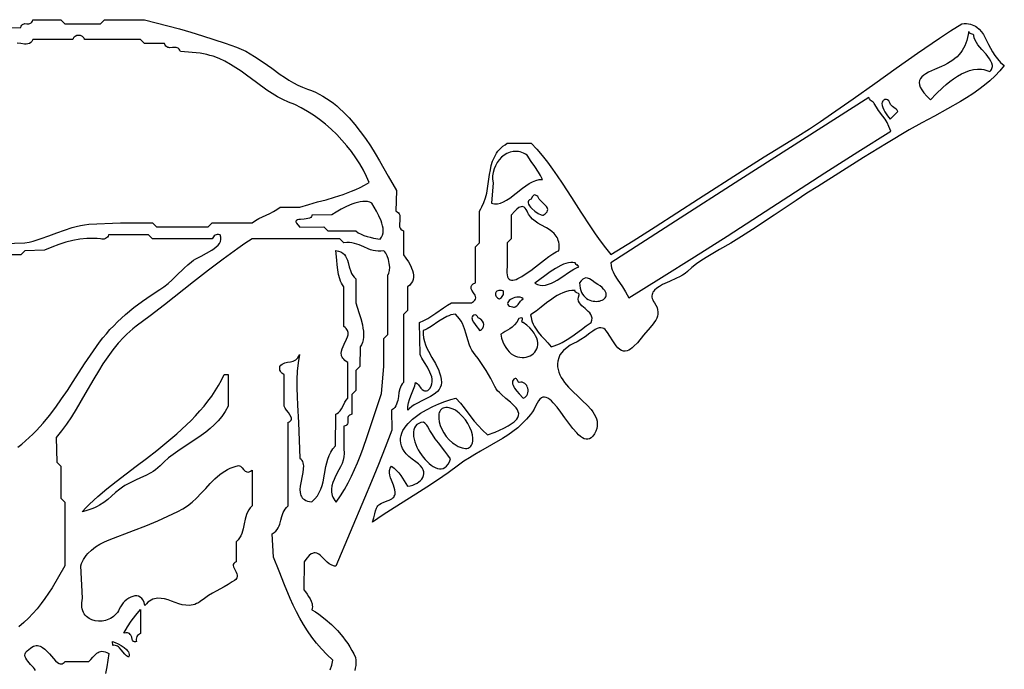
# Model space of a CAD drawing. Extents: x 1 to 22.6, y 2.1 to 18.
# Tile 9 of 9: x 11.3 to 21, y 11.1 to 17.5. Entities that reach past the tile are written whole.
import ezdxf

# ---------------------------------------------------------------- set-up
doc = ezdxf.new("R2010")
doc.units = 0

msp = doc.modelspace()

# ---------------------------------------------------------------- linework, layer by layer
for points in [[(11.1236, 17.4593), (11.3189, 17.4606), (11.3227, 17.4742), (11.3279, 17.4843), (11.3344, 17.4915), (11.3419, 17.4962), (11.3502, 17.4989), (11.3591, 17.5001), (11.378, 17.5), (11.3968, 17.4999), (11.4057, 17.5011), (11.414, 17.5038), (11.4215, 17.5085), (11.428, 17.5157), (11.4332, 17.5258), (11.437, 17.5394), (11.437, 17.5394), (11.7126, 17.5394), (11.752, 17.5), (12.1063, 17.5), (12.1457, 17.5394), (12.3425, 17.5394), (12.5394, 17.5394), (12.7703, 17.4797), (12.8845, 17.4482), (12.9979, 17.4154), (13.1107, 17.3811), (13.223, 17.3451), (13.3348, 17.3074), (13.4463, 17.2677), (13.4933, 17.2488), (13.539, 17.2269), (13.5836, 17.2027), (13.6272, 17.1764), (13.7126, 17.1193), (13.7965, 17.0592), (13.8806, 16.9993), (13.9231, 16.9704), (13.9662, 16.9429), (14.01, 16.9171), (14.0548, 16.8934), (14.1008, 16.8723), (14.148, 16.8541), (14.188, 16.8392), (14.2268, 16.8224), (14.2645, 16.8038), (14.3012, 16.7835), (14.3368, 16.7616), (14.3715, 16.7382), (14.4052, 16.7133), (14.4379, 16.687), (14.4697, 16.6594), (14.5007, 16.6306), (14.5601, 16.5696), (14.6165, 16.5047), (14.67, 16.4366), (14.721, 16.3658), (14.7696, 16.293), (14.8162, 16.2189), (14.8609, 16.1441), (14.9461, 15.9949), (15.0271, 15.8507), (15.0197, 15.6496), (15.0356, 15.6419), (15.0471, 15.6323), (15.0548, 15.6211), (15.0595, 15.6087), (15.0616, 15.5952), (15.0618, 15.581), (15.0591, 15.5512), (15.0563, 15.5214), (15.0566, 15.5071), (15.0587, 15.4936), (15.0633, 15.4812), (15.071, 15.4701), (15.0825, 15.4605), (15.0984, 15.4528), (15.0984, 15.2165), (15.1211, 15.1852), (15.1453, 15.1477), (15.1679, 15.106), (15.1775, 15.0842), (15.1854, 15.062), (15.1913, 15.0397), (15.1946, 15.0176), (15.1949, 14.9958), (15.1919, 14.9748), (15.1851, 14.9545), (15.1741, 14.9355), (15.1584, 14.9177), (15.1378, 14.9016), (15.1378, 14.6654), (15.0984, 14.626), (15.0984, 14.2913), (15.0984, 13.9567), (15.085, 13.943), (15.0745, 13.9278), (15.0664, 13.9114), (15.0603, 13.894), (15.0522, 13.8569), (15.0467, 13.8182), (15.0403, 13.7797), (15.0356, 13.761), (15.0293, 13.743), (15.0211, 13.7259), (15.0103, 13.7099), (14.9967, 13.6952), (14.9797, 13.682), (14.9803, 13.4843), (14.9157, 13.3145), (14.8493, 13.1462), (14.7813, 12.9789), (14.7121, 12.8122), (14.4291, 12.1426), (14.417, 12.1434), (14.4053, 12.1455), (14.3835, 12.1535), (14.3632, 12.1655), (14.3443, 12.1805), (14.3093, 12.2145), (14.2762, 12.247), (14.2596, 12.2598), (14.2427, 12.2689), (14.225, 12.2732), (14.2159, 12.2732), (14.2064, 12.2716), (14.1967, 12.2682), (14.1865, 12.2629), (14.1651, 12.2461), (14.1419, 12.22), (14.1165, 12.1836), (14.1142, 11.9094), (14.1285, 11.8873), (14.1443, 11.8651), (14.1601, 11.8425), (14.1746, 11.8191), (14.1864, 11.7947), (14.1942, 11.7689), (14.1962, 11.7554), (14.1967, 11.7414), (14.1955, 11.7269), (14.1924, 11.7118), (14.2264, 11.6906), (14.2599, 11.668), (14.3247, 11.6187), (14.3863, 11.5644), (14.4441, 11.5059), (14.4974, 11.4436), (14.5222, 11.4112), (14.5456, 11.3781), (14.5676, 11.3444), (14.5882, 11.3101), (14.6071, 11.2752), (14.6244, 11.24), (14.6265, 11.213), (14.6265, 11.1867), (14.6247, 11.161), (14.621, 11.1359), (14.6156, 11.1114)], [(11.0461, 15.3255), (11.3583, 15.3346), (11.3998, 15.3432), (11.4404, 15.3534), (11.5193, 15.3777), (11.5962, 15.4053), (11.6722, 15.434), (11.7484, 15.4619), (11.8259, 15.4866), (11.8655, 15.4972), (11.9058, 15.5061), (11.9471, 15.5133), (11.9894, 15.5183), (12.3032, 15.5315), (12.6181, 15.5315), (12.6575, 15.4921), (13.1693, 15.4921), (13.2087, 15.5315), (13.6024, 15.5315), (13.6346, 15.5557), (13.6687, 15.5761), (13.7042, 15.5938), (13.7403, 15.6101), (13.7764, 15.6264), (13.812, 15.6439), (13.8463, 15.664), (13.8788, 15.6879), (14.0748, 15.689), (14.1627, 15.7151), (14.2486, 15.7387), (14.3332, 15.7615), (14.417, 15.7855), (14.5007, 15.8124), (14.5848, 15.8442), (14.6272, 15.8625), (14.6699, 15.8827), (14.7131, 15.9051), (14.7567, 15.9299), (14.7312, 15.9921), (14.7008, 16.0541), (14.6661, 16.1156), (14.6272, 16.1764), (14.5845, 16.236), (14.5383, 16.2941), (14.4891, 16.3505), (14.4371, 16.4048), (14.3827, 16.4567), (14.3262, 16.5059), (14.2679, 16.5521), (14.2082, 16.5949), (14.1474, 16.634), (14.0859, 16.6692), (14.024, 16.7001), (13.962, 16.7263), (13.9062, 16.7504), (13.8521, 16.7785), (13.7995, 16.81), (13.7479, 16.844), (13.6466, 16.9174), (13.5455, 16.993), (13.4942, 17.0299), (13.4419, 17.0653), (13.3882, 17.0984), (13.3329, 17.1287), (13.2756, 17.1554), (13.216, 17.1778), (13.1852, 17.1872), (13.1537, 17.1953), (13.1214, 17.2019), (13.0883, 17.2071), (12.8937, 17.2244), (12.8879, 17.2391), (12.8805, 17.2498), (12.8717, 17.2573), (12.8617, 17.2619), (12.8508, 17.2643), (12.8393, 17.2651), (12.815, 17.2638), (12.7907, 17.2625), (12.7791, 17.2632), (12.7682, 17.2656), (12.7583, 17.2703), (12.7494, 17.2777), (12.742, 17.2885), (12.7362, 17.3031), (12.5394, 17.3031), (12.5, 17.3425), (12.2244, 17.3425), (11.9488, 17.3425), (11.9488, 17.3425), (11.945, 17.3524), (11.9398, 17.361), (11.9333, 17.3683), (11.9259, 17.3742), (11.9086, 17.3821), (11.8898, 17.3848), (11.8709, 17.3821), (11.8537, 17.3742), (11.8462, 17.3683), (11.8397, 17.361), (11.8345, 17.3524), (11.8307, 17.3425), (11.437, 17.3425), (11.4273, 17.3253), (11.4156, 17.313), (11.4022, 17.3049), (11.3873, 17.3004), (11.3712, 17.2986), (11.3542, 17.2989), (11.3189, 17.3031), (11.2836, 17.3074)], [(11.2879, 13.3178), (11.3272, 13.3478), (11.3653, 13.3791), (11.4021, 13.4117), (11.4378, 13.4455), (11.4725, 13.4805), (11.5389, 13.5537), (11.6021, 13.6306), (11.6627, 13.7107), (11.7212, 13.7934), (11.7784, 13.8782), (11.8347, 13.9644), (11.9475, 14.1391), (12.0052, 14.2263), (12.0646, 14.3127), (12.0958, 14.3554), (12.1286, 14.3972), (12.1628, 14.4382), (12.1984, 14.4782), (12.2352, 14.5172), (12.2731, 14.5552), (12.3519, 14.6282), (12.4339, 14.6967), (12.5182, 14.7606), (12.6039, 14.8196), (12.6902, 14.8735), (12.7317, 14.9012), (12.7729, 14.934), (12.8136, 14.9702), (12.8535, 15.0082), (12.9307, 15.0838), (12.9677, 15.1183), (13.0035, 15.1484), (13.0238, 15.163), (13.0467, 15.1772), (13.0977, 15.205), (13.1515, 15.2331), (13.2031, 15.2625), (13.2266, 15.2781), (13.2476, 15.2943), (13.2655, 15.3114), (13.2798, 15.3295), (13.2898, 15.3487), (13.2948, 15.3691), (13.2943, 15.391), (13.2876, 15.4143), (13.271, 15.4167), (13.2571, 15.4165), (13.2456, 15.4142), (13.2359, 15.4097), (13.2278, 15.4032), (13.2208, 15.395), (13.2087, 15.374), (12.9134, 15.374), (12.6181, 15.374), (12.5787, 15.4134), (12.185, 15.4134), (12.1802, 15.4022), (12.1731, 15.3923), (12.1642, 15.384), (12.1539, 15.3775), (12.1426, 15.3731), (12.1307, 15.3708), (12.1184, 15.3711), (12.1063, 15.374), (12.1063, 15.374), (12.072, 15.3772), (12.0378, 15.3789), (11.9695, 15.3779), (11.9013, 15.3711), (11.8328, 15.359), (11.7638, 15.3417), (11.6943, 15.3196), (11.6239, 15.2928), (11.5524, 15.2617), (11.3583, 15.2559), (11.3189, 15.2165), (11.122, 15.2165)], [(14.3741, 11.1193), (14.3883, 11.1639), (14.4003, 11.2128), (14.3408, 11.2678), (14.2863, 11.3244), (14.2362, 11.3824), (14.1903, 11.4418), (14.1481, 11.5025), (14.1091, 11.5644), (14.0731, 11.6275), (14.0395, 11.6916), (14.0081, 11.7566), (13.9783, 11.8224), (13.9223, 11.9563), (13.8683, 12.0924), (13.8131, 12.2301), (13.7992, 12.4606), (13.8189, 12.4739), (13.8352, 12.4885), (13.8485, 12.5043), (13.8592, 12.5211), (13.8679, 12.5387), (13.875, 12.557), (13.8861, 12.5948), (13.8962, 12.633), (13.9089, 12.6703), (13.9173, 12.6882), (13.9278, 12.7052), (13.9407, 12.7214), (13.9566, 12.7364), (13.9567, 13.1496), (13.9567, 13.563), (13.9713, 13.5689), (13.9815, 13.5761), (13.9878, 13.5844), (13.9906, 13.5936), (13.9903, 13.6037), (13.9875, 13.6143), (13.976, 13.6369), (13.9597, 13.6601), (13.9422, 13.6827), (13.9274, 13.7034), (13.9187, 13.7209), (13.9173, 14.0354), (13.9061, 14.0404), (13.8962, 14.0474), (13.888, 14.0561), (13.8814, 14.0663), (13.8769, 14.0775), (13.8744, 14.0896), (13.8742, 14.1023), (13.8765, 14.1152), (13.887, 14.1272), (13.8985, 14.1365), (13.9109, 14.1436), (13.924, 14.1489), (13.9517, 14.1559), (13.98, 14.1609), (14.0076, 14.1676), (14.0206, 14.1727), (14.0328, 14.1796), (14.0442, 14.1886), (14.0544, 14.2002), (14.0632, 14.2149), (14.0707, 14.2331), (14.0567, 14.1506), (14.0482, 14.0678), (14.0441, 13.9846), (14.0436, 13.9011), (14.0457, 13.8171), (14.0496, 13.7327), (14.0587, 13.5622), (14.0748, 13.2087), (14.0849, 13.1984), (14.093, 13.1871), (14.0992, 13.1748), (14.1036, 13.1616), (14.1065, 13.1476), (14.108, 13.1329), (14.1075, 13.1016), (14.1034, 13.0684), (14.0969, 13.034), (14.0823, 12.9644), (14.0767, 12.9306), (14.074, 12.8984), (14.0755, 12.8684), (14.0783, 12.8545), (14.0826, 12.8414), (14.0886, 12.8292), (14.0965, 12.818), (14.1064, 12.8079), (14.1184, 12.799), (14.1329, 12.7913), (14.1499, 12.785), (14.1695, 12.7801), (14.192, 12.7767), (14.2219, 12.8055), (14.2462, 12.8365), (14.2657, 12.8693), (14.2811, 12.9037), (14.2932, 12.9394), (14.3027, 12.976), (14.3172, 13.0509), (14.3306, 13.1262), (14.3388, 13.1632), (14.349, 13.1995), (14.362, 13.2346), (14.3785, 13.2684), (14.3993, 13.3005), (14.4253, 13.3306), (14.4291, 13.6417), (14.4423, 13.6497), (14.4536, 13.6582), (14.4718, 13.6768), (14.4855, 13.6969), (14.4963, 13.718), (14.5165, 13.7607), (14.5294, 13.7811), (14.5464, 13.8001), (14.5472, 14.1535), (14.531, 14.1638), (14.5173, 14.1743), (14.5062, 14.1851), (14.4974, 14.196), (14.4907, 14.2071), (14.486, 14.2183), (14.4832, 14.2297), (14.4819, 14.2412), (14.4838, 14.2646), (14.4902, 14.2882), (14.4998, 14.312), (14.5113, 14.3358), (14.5345, 14.3828), (14.5435, 14.4057), (14.549, 14.4281), (14.5496, 14.4497), (14.5477, 14.4603), (14.544, 14.4706), (14.5384, 14.4806), (14.5308, 14.4904), (14.521, 14.4999), (14.5087, 14.5091), (14.5079, 14.9016), (14.4958, 14.9191), (14.4852, 14.9378), (14.4761, 14.9578), (14.4684, 14.9787), (14.4562, 15.023), (14.4478, 15.0697), (14.4419, 15.1177), (14.4376, 15.1658), (14.4293, 15.2581), (14.4567, 15.2538), (14.4794, 15.2457), (14.498, 15.2342), (14.5132, 15.2198), (14.5254, 15.2029), (14.5352, 15.184), (14.5432, 15.1634), (14.5499, 15.1418), (14.5618, 15.0967), (14.5755, 15.0525), (14.5844, 15.0318), (14.5954, 15.0125), (14.6092, 14.9953), (14.6261, 14.9805), (14.626, 14.7441), (14.6568, 14.6472), (14.6749, 14.5877), (14.6905, 14.5251), (14.6966, 14.4936), (14.7009, 14.4625), (14.703, 14.4323), (14.7028, 14.4033), (14.6996, 14.376), (14.6932, 14.3506), (14.6832, 14.3278), (14.6692, 14.3077), (14.6654, 14.1142), (14.626, 14.0748), (14.626, 13.878), (14.5866, 13.8386), (14.5866, 13.6417), (14.573, 13.6379), (14.5629, 13.6327), (14.5558, 13.6263), (14.5511, 13.6188), (14.5484, 13.6105), (14.5472, 13.6015), (14.5472, 13.5827), (14.5473, 13.5638), (14.5461, 13.5549), (14.5434, 13.5466), (14.5387, 13.5391), (14.5316, 13.5326), (14.5215, 13.5274), (14.5079, 13.5236), (14.5079, 13.2874), (14.5104, 13.2705), (14.5113, 13.2538), (14.5088, 13.2207), (14.5013, 13.1881), (14.49, 13.1559), (14.4758, 13.124), (14.4599, 13.0923), (14.4269, 13.0295), (14.4119, 12.9982), (14.3993, 12.9668), (14.3901, 12.9353), (14.3854, 12.9036), (14.3851, 12.8876), (14.3863, 12.8716), (14.3891, 12.8555), (14.3937, 12.8393), (14.4002, 12.8229), (14.4087, 12.8065), (14.4194, 12.79), (14.4324, 12.7733), (14.475, 12.8363), (14.5142, 12.9), (14.5503, 12.9645), (14.5836, 13.0297), (14.6145, 13.0954), (14.6432, 13.1618), (14.67, 13.2286), (14.6954, 13.296), (14.7426, 13.4319), (14.7874, 13.5692), (14.8322, 13.7075), (14.8795, 13.8464), (14.9016, 14.1142), (14.9016, 14.3898), (14.9409, 14.4291), (14.9409, 14.7244), (14.9409, 15.0197), (14.9476, 15.0262), (14.9528, 15.0357), (14.9566, 15.0478), (14.9592, 15.0621), (14.9605, 15.0954), (14.957, 15.1326), (14.9491, 15.1704), (14.937, 15.2055), (14.9295, 15.221), (14.9211, 15.2347), (14.9118, 15.2461), (14.9017, 15.2549), (14.8732, 15.2518), (14.8462, 15.252), (14.8205, 15.2549), (14.7958, 15.2602), (14.772, 15.2674), (14.7488, 15.276), (14.7036, 15.2954), (14.6586, 15.3147), (14.6356, 15.3232), (14.612, 15.3302), (14.5877, 15.3353), (14.5623, 15.3381), (14.5358, 15.338), (14.5079, 15.3346), (14.5079, 15.3346), (14.4685, 15.374), (13.6024, 15.374), (13.5311, 15.3272), (13.4594, 15.2781), (13.315, 15.174), (13.1699, 15.0643), (13.0247, 14.9512), (12.7372, 14.7241), (12.5963, 14.6147), (12.4581, 14.5114), (12.4256, 14.4866), (12.3943, 14.4604), (12.364, 14.4329), (12.3347, 14.4042), (12.279, 14.3436), (12.2265, 14.279), (12.1768, 14.211), (12.1293, 14.1403), (12.0836, 14.0674), (12.0391, 13.9929), (11.9518, 13.8415), (11.8633, 13.691), (11.8173, 13.6175), (11.7695, 13.546), (11.7194, 13.4771), (11.6665, 13.4113), (11.6732, 13.1693), (11.7126, 13.1299), (11.7126, 12.815), (11.752, 12.7756), (11.752, 12.4606), (11.752, 12.1457), (11.6914, 12.0375), (11.6264, 11.9291), (11.5918, 11.8757), (11.5557, 11.8231), (11.5179, 11.7717), (11.4783, 11.7218), (11.4366, 11.6737), (11.3928, 11.6276), (11.3467, 11.584), (11.2982, 11.5431)], [(11.4645, 11.112), (11.4543, 11.1269), (11.4422, 11.1419), (11.4151, 11.1721), (11.3886, 11.2023), (11.3772, 11.2174), (11.3681, 11.2324), (11.3618, 11.2472), (11.3591, 11.262), (11.3606, 11.2765), (11.3671, 11.2909), (11.3792, 11.305), (11.3976, 11.3189), (11.3976, 11.3189), (11.413, 11.3325), (11.428, 11.343), (11.4425, 11.3506), (11.4566, 11.3555), (11.4704, 11.358), (11.4837, 11.3581), (11.4967, 11.3561), (11.5093, 11.3522), (11.5216, 11.3466), (11.5336, 11.3395), (11.5567, 11.3215), (11.5788, 11.2998), (11.6, 11.276), (11.6403, 11.2283), (11.6596, 11.2076), (11.6787, 11.1911), (11.6975, 11.1804), (11.7069, 11.1777), (11.7163, 11.1771), (11.7258, 11.1786), (11.7352, 11.1826), (11.7448, 11.1892), (11.7544, 11.1987), (11.9882, 11.2008), (12.009, 11.2199), (12.0287, 11.2415), (12.0485, 11.2628), (12.0695, 11.2816), (12.0808, 11.2891), (12.0928, 11.2951), (12.1056, 11.2991), (12.1195, 11.3009), (12.1344, 11.3001), (12.1507, 11.2965), (12.1683, 11.2896), (12.1875, 11.2793), (12.1785, 11.2119), (12.1662, 11.146), (12.153, 11.0813)]]:
    msp.add_lwpolyline(points)
for points in [[(20.6102, 17.5), (20.634, 17.5009), (20.6559, 17.5001), (20.6763, 17.4978), (20.6952, 17.4941), (20.7126, 17.4889), (20.7287, 17.4824), (20.7436, 17.4747), (20.7574, 17.4658), (20.7822, 17.4448), (20.8037, 17.4199), (20.823, 17.3917), (20.8408, 17.3608), (20.8752, 17.2934), (20.8935, 17.2579), (20.9137, 17.222), (20.9366, 17.1863), (20.963, 17.1514), (20.9937, 17.1178), (21.0297, 17.0862), (20.9856, 17.0336), (20.9378, 16.9838), (20.8869, 16.9364), (20.8331, 16.8914), (20.7767, 16.8485), (20.7181, 16.8074), (20.6578, 16.768), (20.5959, 16.7299), (20.4692, 16.6573), (20.3409, 16.5877), (20.2138, 16.5193), (20.0906, 16.4505), (19.8663, 16.317), (19.6395, 16.177), (19.1883, 15.8932), (19.0812, 15.8248), (18.9738, 15.7541), (18.7582, 15.6095), (18.5427, 15.4665), (18.4352, 15.3979), (18.328, 15.3326), (18.2167, 15.2686), (18.1006, 15.2011), (18.0445, 15.1657), (17.9915, 15.1292), (17.9431, 15.0914), (17.9008, 15.0522), (17.8795, 15.0339), (17.8535, 15.0168), (17.8236, 15.0005), (17.7911, 14.9848), (17.7221, 14.9542), (17.655, 14.9225), (17.6248, 14.9056), (17.5983, 14.8876), (17.5764, 14.8683), (17.5676, 14.8581), (17.5604, 14.8474), (17.5549, 14.8362), (17.5512, 14.8245), (17.5495, 14.8122), (17.5499, 14.7994), (17.5525, 14.786), (17.5576, 14.7719), (17.5651, 14.7571), (17.5752, 14.7416), (17.5901, 14.7182), (17.6005, 14.6957), (17.6067, 14.6739), (17.6092, 14.6527), (17.6082, 14.6321), (17.6041, 14.612), (17.5973, 14.5923), (17.588, 14.573), (17.5766, 14.554), (17.5636, 14.5351), (17.5336, 14.4979), (17.4679, 14.423), (17.406, 14.3483), (17.373, 14.3134), (17.3561, 14.2983), (17.3389, 14.2854), (17.3215, 14.2751), (17.304, 14.268), (17.2862, 14.2645), (17.2684, 14.2652), (17.2504, 14.2705), (17.2323, 14.2809), (17.2142, 14.2969), (17.1961, 14.319), (17.1631, 14.3687), (17.1358, 14.4136), (17.1116, 14.451), (17.0998, 14.4662), (17.0876, 14.4787), (17.0748, 14.488), (17.0611, 14.4941), (17.0459, 14.4964), (17.0291, 14.4948), (17.0103, 14.4889), (16.9891, 14.4784), (16.9651, 14.463), (16.9381, 14.4424), (16.8895, 14.406), (16.8474, 14.3795), (16.8102, 14.3592), (16.7763, 14.3417), (16.7441, 14.3234), (16.7119, 14.3008), (16.6782, 14.2705), (16.6413, 14.2289), (16.6293, 14.198), (16.6217, 14.168), (16.6184, 14.139), (16.6189, 14.1108), (16.623, 14.0835), (16.6305, 14.0568), (16.6409, 14.0309), (16.654, 14.0056), (16.6694, 13.9809), (16.687, 13.9567), (16.727, 13.9097), (16.7718, 13.8641), (16.8187, 13.8196), (16.8654, 13.7756), (16.9095, 13.7319), (16.9486, 13.6878), (16.9654, 13.6655), (16.9801, 13.643), (16.9923, 13.6203), (17.0017, 13.5971), (17.008, 13.5736), (17.0109, 13.5497), (17.0101, 13.5252), (17.0054, 13.5002), (16.9963, 13.4746), (16.9826, 13.4483), (16.9671, 13.4263), (16.9509, 13.4105), (16.9343, 13.4005), (16.9172, 13.3959), (16.8997, 13.3962), (16.8818, 13.4011), (16.8635, 13.4102), (16.8449, 13.4229), (16.8261, 13.4389), (16.807, 13.4578), (16.7684, 13.5025), (16.7294, 13.5536), (16.6903, 13.6078), (16.6515, 13.6618), (16.6134, 13.7121), (16.5762, 13.7555), (16.5581, 13.7736), (16.5404, 13.7886), (16.523, 13.8002), (16.5062, 13.808), (16.4898, 13.8116), (16.4739, 13.8104), (16.4587, 13.8042), (16.444, 13.7925), (16.43, 13.7748), (16.4167, 13.7508), (16.402, 13.7215), (16.3861, 13.6935), (16.3692, 13.6667), (16.3512, 13.6412), (16.3125, 13.5933), (16.2703, 13.5494), (16.225, 13.509), (16.1771, 13.4714), (16.127, 13.4363), (16.075, 13.403), (15.9671, 13.3399), (15.8567, 13.2779), (15.8016, 13.2461), (15.7471, 13.213), (15.6936, 13.178), (15.6414, 13.1408), (15.5372, 13.0649), (15.4319, 12.9926), (15.3258, 12.9227), (15.2191, 12.8544), (15.0046, 12.7183), (14.8973, 12.6486), (14.7902, 12.5764), (14.8042, 12.6207), (14.8137, 12.658), (14.8217, 12.689), (14.8309, 12.715), (14.8368, 12.7264), (14.8442, 12.7368), (14.8533, 12.7465), (14.8644, 12.7556), (14.8781, 12.7641), (14.8945, 12.7722), (14.9372, 12.7878), (14.9544, 12.7938), (14.9691, 12.8005), (14.9815, 12.8078), (14.9918, 12.8156), (15, 12.8239), (15.0063, 12.8328), (15.0109, 12.8421), (15.0139, 12.8519), (15.0156, 12.8726), (15.0127, 12.8946), (15.0063, 12.9176), (14.9974, 12.9415), (14.9773, 12.9905), (14.9683, 13.0152), (14.9615, 13.0395), (14.958, 13.0633), (14.9591, 13.0863), (14.9617, 13.0974), (14.9659, 13.1082), (14.9718, 13.1187), (14.9795, 13.1288), (15.0053, 13.1086), (15.0287, 13.0863), (15.0501, 13.0621), (15.0697, 13.0367), (15.1051, 12.9839), (15.138, 12.9315), (15.1636, 12.9358), (15.1878, 12.9423), (15.2104, 12.9509), (15.2311, 12.9614), (15.2495, 12.9736), (15.2654, 12.9873), (15.2785, 13.0024), (15.2884, 13.0187), (15.2948, 13.036), (15.2976, 13.0542), (15.2962, 13.0731), (15.2906, 13.0925), (15.2802, 13.1123), (15.265, 13.1322), (15.2444, 13.1521), (15.2183, 13.1719), (15.1817, 13.1987), (15.1506, 13.2254), (15.1248, 13.252), (15.104, 13.2785), (15.0881, 13.3048), (15.0767, 13.3309), (15.0697, 13.3568), (15.0668, 13.3823), (15.0677, 13.4076), (15.0723, 13.4324), (15.0803, 13.4569), (15.0914, 13.4809), (15.1055, 13.5044), (15.1222, 13.5273), (15.1414, 13.5497), (15.1628, 13.5715), (15.1862, 13.5926), (15.2113, 13.613), (15.2659, 13.6516), (15.3246, 13.6869), (15.3855, 13.7185), (15.4468, 13.7463), (15.5065, 13.7697), (15.5629, 13.7886), (15.6138, 13.8026), (15.6582, 13.7523), (15.696, 13.7053), (15.7623, 13.617), (15.7957, 13.574), (15.8328, 13.5305), (15.8759, 13.4856), (15.9276, 13.4385), (16.0005, 13.4661), (16.0441, 13.484), (16.0889, 13.5046), (16.1321, 13.5276), (16.1712, 13.553), (16.1884, 13.5665), (16.2034, 13.5805), (16.2161, 13.5951), (16.2261, 13.6102), (16.2307, 13.6198), (16.2336, 13.6294), (16.2349, 13.6485), (16.2308, 13.6674), (16.222, 13.6862), (16.2091, 13.7049), (16.1929, 13.7236), (16.1531, 13.7609), (16.1083, 13.7985), (16.0639, 13.8365), (16.0437, 13.8557), (16.0256, 13.8752), (16.0104, 13.8949), (15.9987, 13.9148), (15.959, 13.9939), (15.9132, 14.0751), (15.8881, 14.1154), (15.8615, 14.1549), (15.8334, 14.1931), (15.8039, 14.2296), (15.7868, 14.2519), (15.7724, 14.2755), (15.7601, 14.3), (15.7497, 14.3254), (15.7324, 14.378), (15.7172, 14.4317), (15.7008, 14.4853), (15.691, 14.5116), (15.6796, 14.5372), (15.6662, 14.5622), (15.6504, 14.5861), (15.6318, 14.609), (15.6099, 14.6306), (15.5869, 14.6276), (15.5649, 14.6226), (15.5437, 14.6156), (15.5233, 14.6071), (15.4841, 14.5862), (15.4464, 14.5618), (15.3714, 14.5104), (15.3321, 14.4874), (15.3116, 14.4774), (15.2904, 14.4688), (15.2907, 14.4318), (15.2951, 14.3962), (15.3032, 14.3618), (15.3143, 14.3286), (15.3278, 14.2963), (15.3431, 14.2647), (15.3771, 14.2033), (15.4115, 14.143), (15.4274, 14.1129), (15.4417, 14.0827), (15.4538, 14.0521), (15.4631, 14.021), (15.4691, 13.9893), (15.4711, 13.9568), (15.4683, 13.9307), (15.4603, 13.9073), (15.4479, 13.8861), (15.4315, 13.867), (15.4117, 13.8495), (15.3892, 13.8335), (15.3645, 13.8185), (15.3382, 13.8042), (15.2831, 13.7769), (15.2285, 13.7489), (15.2028, 13.7339), (15.179, 13.7178), (15.1577, 13.7003), (15.1394, 13.6812), (15.1392, 13.7002), (15.1404, 13.7188), (15.1465, 13.7546), (15.1564, 13.7892), (15.1688, 13.8228), (15.1957, 13.8891), (15.2076, 13.9226), (15.2166, 13.9569), (15.2309, 13.947), (15.2436, 13.9331), (15.2677, 13.9011), (15.281, 13.887), (15.2962, 13.8768), (15.3048, 13.8739), (15.3142, 13.8726), (15.3246, 13.8734), (15.3361, 13.8763), (15.3558, 13.897), (15.3694, 13.9187), (15.3776, 13.9411), (15.3809, 13.9641), (15.38, 13.9876), (15.3754, 14.0114), (15.3677, 14.0354), (15.3576, 14.0594), (15.3324, 14.1068), (15.3046, 14.1525), (15.2789, 14.1953), (15.2683, 14.2152), (15.2601, 14.2339), (15.2559, 14.5472), (15.2972, 14.5668), (15.3373, 14.5894), (15.3765, 14.6143), (15.4153, 14.6406), (15.4928, 14.6936), (15.5322, 14.7185), (15.5724, 14.7412), (15.7677, 14.7441), (15.7884, 14.7558), (15.8019, 14.7677), (15.809, 14.7798), (15.811, 14.7921), (15.8087, 14.8046), (15.8034, 14.8172), (15.7874, 14.8425), (15.7715, 14.8678), (15.7661, 14.8804), (15.7638, 14.8929), (15.7658, 14.9052), (15.7729, 14.9173), (15.7864, 14.9293), (15.8071, 14.9409), (15.8071, 15.1181), (15.8071, 15.2953), (15.8465, 15.3346), (15.8465, 15.6496), (15.86, 15.6701), (15.8719, 15.6911), (15.8917, 15.7343), (15.9069, 15.779), (15.9184, 15.8247), (15.9271, 15.8711), (15.9341, 15.9178), (15.9468, 16.0105), (15.9544, 16.0558), (15.9642, 16.0999), (15.9771, 16.1425), (15.994, 16.1831), (16.0043, 16.2026), (16.016, 16.2214), (16.0293, 16.2396), (16.0441, 16.257), (16.0607, 16.2737), (16.0791, 16.2895), (16.0996, 16.3046), (16.1222, 16.3187), (16.3583, 16.3189), (16.4135, 16.259), (16.4666, 16.1964), (16.5178, 16.1314), (16.5675, 16.0645), (16.6158, 15.9959), (16.6632, 15.9259), (16.756, 15.783), (16.8483, 15.6383), (16.9421, 15.4945), (16.9904, 15.4237), (17.04, 15.354), (17.091, 15.2858), (17.144, 15.2193), (17.3642, 15.3561), (17.5813, 15.4936), (18.0105, 15.77), (18.4398, 16.0461), (18.6572, 16.1832), (18.8777, 16.3194), (18.9921, 16.3903), (19.1044, 16.4623), (19.215, 16.5353), (19.324, 16.6091), (19.5386, 16.7583), (19.7504, 16.9088), (19.9613, 17.0594), (20.1735, 17.209), (20.3891, 17.3562), (20.4989, 17.4286), (20.6102, 17.5)], [(20.7283, 17.3819), (20.7295, 17.3849), (20.7289, 17.3875), (20.7237, 17.392), (20.7033, 17.3995), (20.6922, 17.4035), (20.683, 17.4084), (20.6778, 17.4146), (20.6772, 17.4184), (20.6784, 17.4227), (20.6735, 17.3919), (20.6674, 17.3626), (20.6598, 17.3347), (20.6508, 17.3081), (20.6403, 17.2827), (20.6283, 17.2587), (20.6146, 17.2358), (20.5993, 17.2141), (20.5822, 17.1935), (20.5634, 17.174), (20.5426, 17.1555), (20.52, 17.1381), (20.4953, 17.1216), (20.4687, 17.106), (20.4399, 17.0912), (20.409, 17.0773), (20.3402, 17.0481), (20.2806, 17.0199), (20.2553, 17.0054), (20.2336, 16.9904), (20.2158, 16.9745), (20.2023, 16.9575), (20.1936, 16.9391), (20.1901, 16.9189), (20.1922, 16.8968), (20.2003, 16.8725), (20.2148, 16.8456), (20.236, 16.8158), (20.2645, 16.783), (20.3006, 16.7469), (20.3583, 16.8063), (20.4227, 16.8683), (20.457, 16.8988), (20.4927, 16.9281), (20.5294, 16.9557), (20.5671, 16.9809), (20.6057, 17.0032), (20.6449, 17.022), (20.6847, 17.0366), (20.725, 17.0464), (20.7655, 17.0509), (20.7858, 17.0509), (20.8061, 17.0494), (20.8264, 17.0462), (20.8468, 17.0413), (20.867, 17.0347), (20.8873, 17.0261), (20.8961, 17.036), (20.9029, 17.0461), (20.9078, 17.0563), (20.9109, 17.0666), (20.9123, 17.0771), (20.9122, 17.0876), (20.9076, 17.1091), (20.898, 17.1309), (20.8845, 17.1531), (20.8678, 17.1756), (20.849, 17.1983), (20.8083, 17.2441), (20.7698, 17.2903), (20.7536, 17.3134), (20.7407, 17.3364), (20.732, 17.3592), (20.7283, 17.3819)], [(19.7441, 16.7126), (19.7404, 16.7186), (19.7357, 16.7231), (19.7234, 16.7316), (19.7161, 16.7374), (19.7083, 16.7455), (19.7001, 16.7569), (19.6916, 16.7724), (18.419, 15.9585), (17.7818, 15.5495), (17.143, 15.1375), (17.1471, 15.112), (17.1524, 15.0888), (17.1589, 15.0676), (17.1665, 15.0479), (17.1847, 15.0117), (17.2067, 14.977), (17.2596, 14.9003), (17.2895, 14.8522), (17.321, 14.7934), (17.6461, 14.9931), (17.9694, 15.1961), (18.2915, 15.4016), (18.6132, 15.6088), (19.2576, 16.0252), (19.5817, 16.2329), (19.908, 16.4392), (19.8906, 16.4843), (19.872, 16.5223), (19.8524, 16.5553), (19.8318, 16.585), (19.7887, 16.6432), (19.7665, 16.6755), (19.7441, 16.7126)], [(19.9016, 16.7126), (19.8971, 16.7263), (19.8888, 16.7382), (19.8778, 16.747), (19.8652, 16.752), (19.8521, 16.752), (19.8457, 16.7498), (19.8396, 16.746), (19.8339, 16.7405), (19.8287, 16.7332), (19.8243, 16.7238), (19.8207, 16.7123), (19.8247, 16.6913), (19.8313, 16.6705), (19.8403, 16.6499), (19.8509, 16.6298), (19.8756, 16.5911), (19.9013, 16.5554), (19.9799, 16.6336), (19.9726, 16.6447), (19.9626, 16.6545), (19.9384, 16.6721), (19.9262, 16.6809), (19.9153, 16.6903), (19.9068, 16.7007), (19.9016, 16.7126)], [(16.3189, 16.2008), (16.3011, 16.2117), (16.2834, 16.2207), (16.2658, 16.2278), (16.2484, 16.2331), (16.2311, 16.2366), (16.2141, 16.2385), (16.1973, 16.2387), (16.1808, 16.2374), (16.149, 16.2305), (16.1188, 16.2182), (16.0906, 16.2012), (16.0648, 16.1801), (16.0417, 16.1553), (16.0216, 16.1276), (16.0048, 16.0973), (15.9916, 16.0651), (15.9823, 16.0316), (15.9774, 15.9974), (15.9771, 15.9629), (15.9816, 15.9288), (15.9646, 15.7283), (15.9793, 15.7238), (15.994, 15.7212), (16.0089, 15.7205), (16.0238, 15.7216), (16.0539, 15.7284), (16.0843, 15.7408), (16.115, 15.7577), (16.146, 15.7781), (16.2088, 15.8257), (16.2727, 15.8757), (16.305, 15.8992), (16.3375, 15.9203), (16.3703, 15.938), (16.4033, 15.9514), (16.4365, 15.9596), (16.4532, 15.9613), (16.47, 15.9614), (16.4493, 16.0013), (16.4302, 16.0346), (16.3945, 16.089), (16.3587, 16.1395), (16.3189, 16.2008)], [(16.437, 15.7677), (16.4304, 15.7799), (16.4221, 15.7915), (16.4124, 15.801), (16.4018, 15.807), (16.3906, 15.8081), (16.385, 15.8063), (16.3794, 15.8027), (16.3739, 15.7972), (16.3686, 15.7895), (16.3585, 15.767), (16.342, 15.7605), (16.3317, 15.7517), (16.3271, 15.741), (16.3273, 15.729), (16.3317, 15.7158), (16.3398, 15.7019), (16.3509, 15.6878), (16.3642, 15.6737), (16.3953, 15.6473), (16.4279, 15.6258), (16.4567, 15.6122), (16.4681, 15.6094), (16.4767, 15.6097), (16.4943, 15.621), (16.5071, 15.632), (16.5157, 15.6427), (16.5204, 15.6531), (16.5217, 15.6633), (16.5201, 15.6732), (16.5159, 15.683), (16.5097, 15.6926), (16.4926, 15.7115), (16.4725, 15.7301), (16.4528, 15.7488), (16.437, 15.7677)], [(14.7835, 15.7283), (14.7639, 15.7372), (14.7423, 15.7425), (14.7191, 15.7446), (14.6946, 15.7438), (14.6689, 15.7404), (14.6423, 15.7345), (14.6152, 15.7267), (14.5877, 15.7171), (14.5329, 15.6938), (14.48, 15.667), (14.4311, 15.639), (14.3884, 15.6123), (14.1929, 15.6102), (14.1917, 15.603), (14.1891, 15.5968), (14.1805, 15.5867), (14.168, 15.5795), (14.1525, 15.5746), (14.1351, 15.5714), (14.1166, 15.5694), (14.0799, 15.5666), (14.0636, 15.5648), (14.0499, 15.5619), (14.0397, 15.5574), (14.0339, 15.5507), (14.033, 15.5463), (14.0336, 15.5412), (14.0395, 15.5285), (14.0526, 15.512), (14.0738, 15.491), (14.311, 15.4921), (14.3504, 15.4528), (14.626, 15.4528), (14.6507, 15.4348), (14.6776, 15.42), (14.7063, 15.4078), (14.7366, 15.3979), (14.768, 15.3897), (14.8004, 15.3827), (14.8664, 15.3705), (14.8801, 15.3901), (14.8894, 15.411), (14.8948, 15.433), (14.8966, 15.456), (14.8952, 15.4796), (14.8911, 15.5038), (14.8846, 15.5282), (14.8761, 15.5528), (14.8546, 15.6014), (14.83, 15.6479), (14.7835, 15.7283)], [(16.3189, 15.6496), (16.3091, 15.666), (16.2991, 15.6783), (16.2889, 15.6866), (16.2785, 15.6914), (16.2681, 15.6931), (16.2576, 15.6921), (16.2472, 15.6886), (16.2368, 15.6831), (16.2164, 15.6675), (16.1968, 15.6481), (16.1617, 15.6099), (16.1614, 15.374), (16.122, 15.3346), (16.122, 15.0984), (16.1187, 15.0671), (16.1181, 15.0404), (16.12, 15.0183), (16.1243, 15.0005), (16.1308, 14.9866), (16.1394, 14.9766), (16.15, 14.97), (16.1624, 14.9668), (16.1764, 14.9667), (16.192, 14.9693), (16.209, 14.9746), (16.2272, 14.9821), (16.2668, 15.0034), (16.3096, 15.0311), (16.3546, 15.0634), (16.4005, 15.0983), (16.4906, 15.1685), (16.5325, 15.1998), (16.5709, 15.2262), (16.6045, 15.2456), (16.6191, 15.2521), (16.6322, 15.2561), (16.6342, 15.2796), (16.6344, 15.3015), (16.633, 15.3217), (16.63, 15.3404), (16.6256, 15.3577), (16.6198, 15.3736), (16.6127, 15.3884), (16.6045, 15.402), (16.585, 15.4263), (16.5621, 15.4472), (16.5366, 15.4657), (16.5092, 15.4825), (16.452, 15.514), (16.4239, 15.5304), (16.397, 15.5482), (16.3723, 15.5682), (16.3505, 15.5913), (16.3325, 15.6181), (16.3251, 15.6332), (16.3189, 15.6496)], [(16.7913, 15.1378), (16.7706, 15.1418), (16.7485, 15.142), (16.7253, 15.1387), (16.701, 15.1324), (16.6759, 15.1232), (16.6501, 15.1117), (16.5973, 15.0826), (16.5439, 15.0478), (16.4914, 15.0101), (16.3947, 14.9366), (16.4072, 14.9292), (16.4199, 14.9234), (16.4328, 14.9192), (16.446, 14.9164), (16.4729, 14.915), (16.5006, 14.9185), (16.5287, 14.9262), (16.5572, 14.9374), (16.5859, 14.9515), (16.6147, 14.9678), (16.6718, 15.0044), (16.7272, 15.0417), (16.7798, 15.0743), (16.8047, 15.0872), (16.8283, 15.097), (16.8121, 15.1206), (16.8104, 15.1206), (16.8104, 15.1172), (16.8104, 15.1137), (16.8084, 15.1138), (16.8027, 15.1207), (16.7913, 15.1378)], [(16.9882, 14.9409), (16.9585, 14.9631), (16.934, 14.9782), (16.9137, 14.9864), (16.8963, 14.9884), (16.8809, 14.9844), (16.8663, 14.9749), (16.8514, 14.9603), (16.8352, 14.941), (16.8368, 14.9133), (16.841, 14.8882), (16.8474, 14.8655), (16.8558, 14.8452), (16.866, 14.8273), (16.8778, 14.8116), (16.8909, 14.798), (16.9052, 14.7865), (16.9203, 14.777), (16.9361, 14.7695), (16.9524, 14.7638), (16.9688, 14.76), (16.9852, 14.7578), (17.0013, 14.7573), (17.017, 14.7583), (17.032, 14.7608), (17.046, 14.7647), (17.0588, 14.7699), (17.0703, 14.7764), (17.0801, 14.7841), (17.0881, 14.7929), (17.094, 14.8027), (17.0976, 14.8135), (17.0986, 14.8251), (17.0969, 14.8376), (17.0922, 14.8508), (17.0842, 14.8646), (17.0728, 14.879), (17.0578, 14.8939), (17.0388, 14.9093), (17.0157, 14.925), (16.9882, 14.9409)], [(16.0827, 14.8622), (16.0658, 14.8653), (16.0512, 14.8662), (16.0387, 14.865), (16.0282, 14.862), (16.0198, 14.8575), (16.0133, 14.8518), (16.0087, 14.845), (16.006, 14.8376), (16.005, 14.8297), (16.0058, 14.8216), (16.0082, 14.8135), (16.0122, 14.8058), (16.0178, 14.7987), (16.0249, 14.7924), (16.0334, 14.7872), (16.0433, 14.7835), (16.0545, 14.7884), (16.0644, 14.7954), (16.0727, 14.8043), (16.0792, 14.8146), (16.0836, 14.8259), (16.0859, 14.8378), (16.0856, 14.8501), (16.0827, 14.8622)], [(16.2795, 14.7835), (16.2646, 14.7924), (16.2485, 14.7976), (16.2317, 14.7997), (16.2146, 14.7988), (16.1977, 14.7955), (16.1814, 14.7901), (16.1664, 14.783), (16.153, 14.7746), (16.1417, 14.7652), (16.1329, 14.7552), (16.1273, 14.7451), (16.1252, 14.7352), (16.1271, 14.7258), (16.1334, 14.7174), (16.1448, 14.7104), (16.1615, 14.7051), (16.1726, 14.7017), (16.1826, 14.7005), (16.1916, 14.7014), (16.2, 14.7041), (16.2147, 14.7138), (16.2276, 14.7275), (16.2517, 14.7593), (16.2647, 14.7733), (16.2795, 14.7835)], [(16.8307, 14.8228), (16.8307, 14.8294), (16.826, 14.8344), (16.8093, 14.842), (16.8005, 14.8459), (16.7935, 14.8509), (16.7899, 14.8574), (16.7914, 14.8662), (16.7591, 14.8649), (16.728, 14.8603), (16.6981, 14.8526), (16.6691, 14.8422), (16.641, 14.8294), (16.6137, 14.8146), (16.587, 14.798), (16.5607, 14.78), (16.5091, 14.7412), (16.4578, 14.7007), (16.4059, 14.6612), (16.3521, 14.6253), (16.356, 14.6005), (16.3617, 14.5769), (16.3691, 14.5544), (16.3782, 14.5329), (16.3886, 14.5124), (16.4004, 14.4925), (16.4272, 14.4546), (16.4574, 14.4182), (16.4896, 14.3824), (16.5228, 14.3462), (16.5557, 14.3086), (16.5841, 14.3166), (16.6114, 14.3263), (16.6378, 14.3376), (16.6634, 14.3503), (16.7128, 14.3791), (16.7603, 14.4113), (16.8534, 14.4805), (16.9007, 14.5148), (16.9497, 14.5469), (16.9569, 14.5701), (16.9583, 14.591), (16.9546, 14.6099), (16.9467, 14.6271), (16.9355, 14.6429), (16.9217, 14.6577), (16.89, 14.6856), (16.8583, 14.7134), (16.8446, 14.728), (16.8334, 14.7437), (16.8256, 14.7607), (16.822, 14.7793), (16.8234, 14.7999), (16.8307, 14.8228)], [(15.8465, 14.5866), (15.8402, 14.5904), (15.8352, 14.5953), (15.8271, 14.6067), (15.8189, 14.6178), (15.8137, 14.6223), (15.8072, 14.6257), (15.7925, 14.6199), (15.7822, 14.6128), (15.7759, 14.6045), (15.7732, 14.5953), (15.7735, 14.5853), (15.7763, 14.5746), (15.7881, 14.552), (15.8046, 14.5287), (15.8223, 14.5062), (15.8376, 14.4855), (15.8466, 14.4682), (15.8569, 14.4727), (15.8658, 14.4784), (15.8732, 14.4851), (15.8791, 14.4926), (15.8836, 14.5008), (15.8867, 14.5095), (15.8888, 14.5277), (15.8856, 14.5458), (15.8774, 14.5626), (15.8642, 14.5766), (15.8559, 14.5822), (15.8465, 14.5866)], [(16.2795, 14.5472), (16.2736, 14.5495), (16.2698, 14.5525), (16.2677, 14.5563), (16.267, 14.5606), (16.2683, 14.57), (16.2709, 14.5794), (16.2718, 14.5873), (16.2708, 14.5903), (16.2683, 14.5924), (16.2576, 14.5932), (16.2368, 14.5884), (16.2156, 14.553), (16.1937, 14.5252), (16.1711, 14.5034), (16.1483, 14.486), (16.1253, 14.4717), (16.1023, 14.4588), (16.0796, 14.446), (16.0573, 14.4317), (16.0662, 14.3931), (16.0774, 14.3585), (16.0908, 14.3277), (16.1062, 14.3006), (16.1232, 14.2771), (16.1416, 14.2572), (16.1611, 14.2405), (16.1815, 14.2271), (16.2026, 14.2168), (16.2241, 14.2094), (16.2457, 14.2049), (16.2671, 14.2031), (16.2882, 14.2039), (16.3087, 14.2072), (16.3283, 14.2129), (16.3467, 14.2207), (16.3638, 14.2307), (16.3792, 14.2427), (16.3927, 14.2565), (16.404, 14.272), (16.413, 14.2891), (16.4193, 14.3077), (16.4226, 14.3276), (16.4228, 14.3488), (16.4195, 14.3711), (16.4126, 14.3943), (16.4018, 14.4184), (16.3867, 14.4432), (16.3672, 14.4686), (16.343, 14.4945), (16.3139, 14.5208), (16.2795, 14.5472)], [(13.3268, 14.0354), (13.3661, 14.0354), (13.3661, 13.7205), (13.3364, 13.6686), (13.3033, 13.6212), (13.2671, 13.5778), (13.2284, 13.5378), (13.1874, 13.5007), (13.1445, 13.466), (13.1001, 13.4331), (13.0546, 13.4015), (12.9616, 13.3403), (12.8683, 13.278), (12.8226, 13.2452), (12.7779, 13.2105), (12.7346, 13.1734), (12.6931, 13.1335), (12.6716, 13.113), (12.6491, 13.0946), (12.6259, 13.078), (12.602, 13.063), (12.5525, 13.0365), (12.5015, 13.013), (12.4495, 12.9901), (12.3975, 12.9656), (12.346, 12.9374), (12.3207, 12.9211), (12.2959, 12.9031), (12.2534, 12.8685), (12.2143, 12.8346), (12.1762, 12.8019), (12.1369, 12.7712), (12.0943, 12.743), (12.071, 12.7301), (12.0461, 12.718), (12.0192, 12.7068), (11.9901, 12.6967), (11.9585, 12.6877), (11.9241, 12.6798), (11.9596, 12.7177), (11.9972, 12.7553), (12.0783, 12.8299), (12.1661, 12.9042), (12.2594, 12.9785), (12.4569, 13.1291), (12.5586, 13.2062), (12.6605, 13.2852), (12.7613, 13.3664), (12.8597, 13.4503), (12.9545, 13.5374), (13, 13.5822), (13.0441, 13.6281), (13.0867, 13.6749), (13.1275, 13.7228), (13.1664, 13.7717), (13.2033, 13.8219), (13.2379, 13.8733), (13.2701, 13.926), (13.2998, 13.98), (13.3268, 14.0354)], [(16.2402, 13.9567), (16.2337, 13.9577), (16.2287, 13.9625), (16.2211, 13.9781), (16.2174, 13.9863), (16.2131, 13.993), (16.2077, 13.9968), (16.2006, 13.9966), (16.1871, 13.9884), (16.1782, 13.9787), (16.1733, 13.9676), (16.1721, 13.9553), (16.1741, 13.9421), (16.1788, 13.9282), (16.1858, 13.9139), (16.1946, 13.8993), (16.2162, 13.8702), (16.2398, 13.8427), (16.2793, 13.7998), (16.2938, 13.8071), (16.3055, 13.8168), (16.3146, 13.8283), (16.3211, 13.8412), (16.3253, 13.8552), (16.3271, 13.8697), (16.3267, 13.8845), (16.3242, 13.899), (16.3196, 13.9129), (16.3132, 13.9257), (16.3049, 13.937), (16.295, 13.9464), (16.2834, 13.9535), (16.2703, 13.9579), (16.2559, 13.9591), (16.2402, 13.9567)], [(15.6102, 13.6811), (15.5881, 13.6917), (15.5676, 13.6996), (15.5488, 13.705), (15.5316, 13.7079), (15.5161, 13.7085), (15.5021, 13.7069), (15.4897, 13.7033), (15.4789, 13.6977), (15.4696, 13.6904), (15.4618, 13.6815), (15.4554, 13.671), (15.4505, 13.6592), (15.447, 13.6461), (15.445, 13.6319), (15.4448, 13.6007), (15.45, 13.5666), (15.4602, 13.5308), (15.4752, 13.4942), (15.4949, 13.4578), (15.519, 13.4229), (15.5474, 13.3904), (15.5798, 13.3614), (15.5975, 13.3485), (15.6161, 13.3369), (15.6379, 13.3254), (15.658, 13.3165), (15.6766, 13.3102), (15.6936, 13.3064), (15.709, 13.3049), (15.7229, 13.3056), (15.7353, 13.3084), (15.7461, 13.3131), (15.7555, 13.3197), (15.7634, 13.3279), (15.7699, 13.3378), (15.775, 13.349), (15.7786, 13.3616), (15.7809, 13.3753), (15.7814, 13.4059), (15.7767, 13.4397), (15.7669, 13.4757), (15.7521, 13.5129), (15.7326, 13.5502), (15.7085, 13.5868), (15.68, 13.6214), (15.6472, 13.6532), (15.6292, 13.6677), (15.6102, 13.6811)], [(15.3346, 13.5236), (15.3257, 13.5329), (15.3173, 13.5442), (15.3077, 13.5554), (15.2951, 13.5646), (15.2691, 13.5599), (15.2473, 13.5516), (15.2295, 13.5402), (15.2156, 13.5258), (15.2053, 13.5089), (15.1985, 13.4898), (15.1949, 13.4687), (15.1943, 13.4459), (15.1965, 13.4218), (15.2013, 13.3966), (15.2086, 13.3707), (15.2181, 13.3444), (15.2296, 13.318), (15.2429, 13.2918), (15.2578, 13.266), (15.2742, 13.2411), (15.2917, 13.2173), (15.3102, 13.1949), (15.3296, 13.1742), (15.3495, 13.1556), (15.3699, 13.1393), (15.3904, 13.1256), (15.4109, 13.115), (15.4313, 13.1075), (15.4512, 13.1037), (15.4705, 13.1037), (15.489, 13.1079), (15.5064, 13.1167), (15.5227, 13.1302), (15.5375, 13.1488), (15.5507, 13.1728), (15.5621, 13.2026), (15.5351, 13.2398), (15.5053, 13.2785), (15.4422, 13.3591), (15.4112, 13.4003), (15.3821, 13.4416), (15.3562, 13.4829), (15.3346, 13.5236)], [(13.4449, 13.1299), (13.4575, 13.1341), (13.4686, 13.1348), (13.4786, 13.1326), (13.4875, 13.1279), (13.5034, 13.1137), (13.518, 13.0967), (13.5334, 13.0814), (13.5419, 13.0758), (13.5514, 13.0723), (13.5619, 13.0714), (13.5737, 13.0738), (13.5871, 13.08), (13.6024, 13.0906), (13.6024, 12.7362), (13.5841, 12.7173), (13.5692, 12.6971), (13.5572, 12.6758), (13.5476, 12.6536), (13.5399, 12.6306), (13.5337, 12.607), (13.5236, 12.559), (13.5136, 12.511), (13.5074, 12.4875), (13.4997, 12.4645), (13.4901, 12.4422), (13.4782, 12.4209), (13.4633, 12.4006), (13.4451, 12.3817), (13.4449, 12.185), (13.4298, 12.1773), (13.4205, 12.1682), (13.4163, 12.1581), (13.4161, 12.147), (13.4191, 12.135), (13.4244, 12.1223), (13.4384, 12.0953), (13.4452, 12.0813), (13.4508, 12.0671), (13.4541, 12.053), (13.4544, 12.0389), (13.4506, 12.0251), (13.442, 12.0117), (13.4277, 11.9988), (13.4066, 11.9865), (13.3655, 11.9609), (13.3258, 11.938), (13.2486, 11.8958), (13.2102, 11.8741), (13.1711, 11.8506), (13.1308, 11.8241), (13.0889, 11.7934), (13.0714, 11.7813), (13.0539, 11.7715), (13.0363, 11.7641), (13.0186, 11.7588), (13.0009, 11.7554), (12.9832, 11.7538), (12.9478, 11.7552), (12.9123, 11.7615), (12.877, 11.7714), (12.8067, 11.796), (12.772, 11.8079), (12.7377, 11.8177), (12.7038, 11.824), (12.6704, 11.8253), (12.6539, 11.8237), (12.6375, 11.8202), (12.6214, 11.8149), (12.6054, 11.8074), (12.5895, 11.7976), (12.5739, 11.7853), (12.5585, 11.7704), (12.5432, 11.7527), (12.5356, 11.7822), (12.5252, 11.8058), (12.5122, 11.8238), (12.4971, 11.8366), (12.4804, 11.8445), (12.4622, 11.848), (12.4431, 11.8474), (12.4234, 11.843), (12.4035, 11.8353), (12.3838, 11.8246), (12.3646, 11.8113), (12.3464, 11.7957), (12.3295, 11.7782), (12.3142, 11.7593), (12.3011, 11.7391), (12.2904, 11.7182), (12.2817, 11.701), (12.2716, 11.685), (12.2603, 11.6704), (12.2478, 11.6571), (12.2343, 11.6452), (12.2199, 11.6345), (12.2047, 11.6253), (12.1888, 11.6173), (12.1556, 11.6054), (12.1212, 11.5988), (12.0866, 11.5975), (12.0528, 11.6016), (12.0208, 11.611), (12.0058, 11.6177), (11.9915, 11.6257), (11.9782, 11.635), (11.966, 11.6457), (11.955, 11.6577), (11.9452, 11.6711), (11.9369, 11.6858), (11.9301, 11.7018), (11.925, 11.7191), (11.9217, 11.7378), (11.9203, 11.7578), (11.9209, 11.7791), (11.9237, 11.8018), (11.9288, 11.8258), (11.9095, 12.1457), (11.9169, 12.1671), (11.9262, 12.188), (11.9374, 12.2083), (11.9503, 12.228), (11.9648, 12.2471), (11.9807, 12.2654), (12.0164, 12.2999), (12.0564, 12.3313), (12.0996, 12.3591), (12.1451, 12.3833), (12.1919, 12.4033), (12.4319, 12.494), (12.5511, 12.5409), (12.6695, 12.5912), (12.7702, 12.635), (12.82, 12.6574), (12.869, 12.6815), (12.9171, 12.7081), (12.964, 12.7383), (13.0094, 12.773), (13.0531, 12.8131), (13.0992, 12.8615), (13.1442, 12.9104), (13.1891, 12.9585), (13.2349, 13.0041), (13.2824, 13.0456), (13.3071, 13.0643), (13.3326, 13.0815), (13.359, 13.0968), (13.3865, 13.1101), (13.415, 13.1212), (13.4449, 13.1299)], [(12.5, 11.7126), (12.5, 11.4764), (12.4888, 11.4714), (12.479, 11.4644), (12.4708, 11.4557), (12.4644, 11.4456), (12.4601, 11.4344), (12.4579, 11.4224), (12.4581, 11.4099), (12.4608, 11.3973), (12.4489, 11.3938), (12.4396, 11.3938), (12.4324, 11.3968), (12.4268, 11.4023), (12.4225, 11.4098), (12.419, 11.4188), (12.4129, 11.4393), (12.4049, 11.4596), (12.3992, 11.4685), (12.3918, 11.4758), (12.3822, 11.4811), (12.3701, 11.4838), (12.355, 11.4834), (12.3365, 11.4794), (12.3704, 11.541), (12.409, 11.6002), (12.4523, 11.6573), (12.5, 11.7126)], [(12.2244, 11.3976), (12.2498, 11.3883), (12.2791, 11.3753), (12.3095, 11.3592), (12.3383, 11.3401), (12.3628, 11.3185), (12.3725, 11.3069), (12.3801, 11.2948), (12.3853, 11.2822), (12.3878, 11.2692), (12.387, 11.2559), (12.3828, 11.2422), (12.3725, 11.2481), (12.3627, 11.2555), (12.3443, 11.2739), (12.3098, 11.3163), (12.2919, 11.3357), (12.2824, 11.3439), (12.2723, 11.3508), (12.2617, 11.3559), (12.2504, 11.3591), (12.2382, 11.36), (12.2251, 11.3583), (12.2244, 11.3976)]]:
    msp.add_lwpolyline(points, close=True)

doc.saveas('drawing.dxf')
